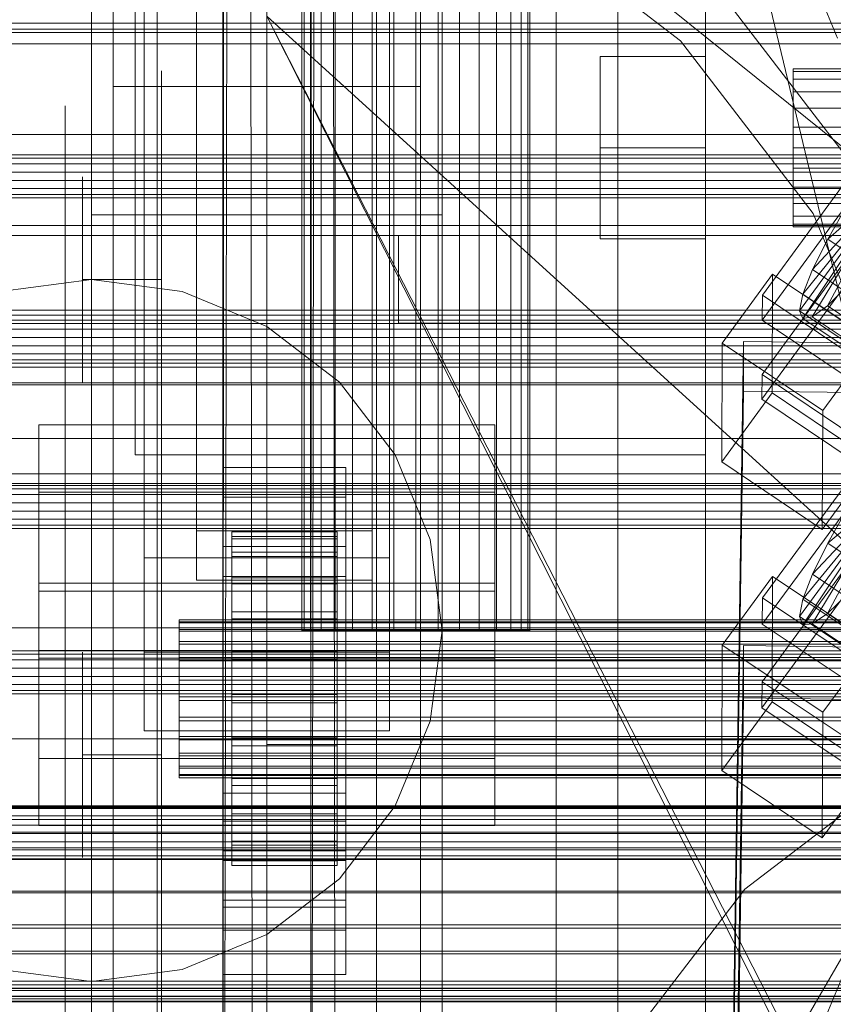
# Model space of a CAD drawing. Header units: millimetres. Extents: x -2233 to 65662, y -50530 to 6847.
# Tile 120 of 256: x -458 to -365, y -34173 to -34060. Entities that reach past the tile are written whole.
import ezdxf

# ---------------------------------------------------------------- set-up
doc = ezdxf.new("R2010")
doc.units = ezdxf.units.MM
for name, color, linetype, lineweight in [('COTAS_O', 1, 'Continuous', 0), ('frontal_briquetadora', 7, 'Continuous', 0), ('frontal_C01', 7, 'Continuous', 0), ('frontal_C02', 7, 'Continuous', 0), ('frontal_C03', 7, 'Continuous', 0), ('frontal_dosificador', 7, 'Continuous', 0), ('frontal_mezcladora', 7, 'Continuous', 0), ('frontal_secador', 7, 'Continuous', 0)]:
    doc.layers.add(name, color=color, linetype=linetype, lineweight=lineweight)
doc.dimstyles.new('R19_100', dxfattribs={"dimtxt": 250, "dimasz": 150, "dimexe": 150, "dimexo": 80, "dimgap": 100, "dimtad": 1, "dimtih": 1, "dimtoh": 1, "dimdsep": 46, "dimcen": 0.09, "dimadec": 0, "dimazin": 0, "dimtfac": 1, "dimtdec": 4, "dimtofl": 0, "dimtmove": 0, "dimatfit": 3, "dimfxl": 1, "dimtolj": 1, "dimtzin": 0, "dimarcsym": 0})

# ---------------------------------------------------------------- blocks, each defined once
blk = doc.blocks.new('DIM_R32_39')
at = {"layer": 'COTAS_O'}
for p, q in [((-1725, -33700), (-1575, -33655)), ((1725, -33700), (1575, -33655)), ((-1725, -34400), (-1725, -33700)), ((-1725, -33700), (1725, -33700)), ((-1725, -33700), (-1575, -33745)), ((1725, -33700), (1575, -33745)), ((1725, -34400), (1725, -33700))]:
    blk.add_line(p, q, dxfattribs=at)
blk.add_text('3450 O', height=250, dxfattribs=at).set_placement((0, -33600))
blk = doc.blocks.new('DIM_R32_42')
at = {"layer": 'COTAS_O'}
for p, q in [((-650, -33700), (50, -33700)), ((50, -33700), (5, -33850)), ((50, -34900), (50, -33700)), ((50, -33700), (95, -33850)), ((50, -34900), (5, -34750)), ((50, -34900), (95, -34750)), ((-650, -34900), (50, -34900))]:
    blk.add_line(p, q, dxfattribs=at)
blk.add_text('1200 O', height=250, rotation=90, dxfattribs=at).set_placement((-50, -34300))
blk = doc.blocks.new('DIM_R32_43')
at = {"layer": 'COTAS_O'}
for p, q in [((-650, -34200), (-500, -34155)), ((650, -34200), (500, -34155)), ((-650, -34900), (-650, -34200)), ((-650, -34200), (650, -34200)), ((-650, -34200), (-500, -34245)), ((650, -34200), (500, -34245)), ((650, -34900), (650, -34200))]:
    blk.add_line(p, q, dxfattribs=at)
blk.add_text('1300 O', height=250, dxfattribs=at).set_placement((0, -34100))

msp = doc.modelspace()

# ---------------------------------------------------------------- linework, layer by layer
at = {"layer": 'frontal_briquetadora'}
for p, q in [((-430, -34260), (-430, -33820)), ((-430, -34680), (-430, -33820)), ((-430, -33820), (-223.45, -34680)), ((-430, -34060), (-430, -34490)), ((-430, -34060), (-210, -34260)), ((-430, -34060), (-430, -34260)), ((-430, -34060), (-430, -34305)), ((-430, -34496), (-430, -34060)), ((-430, -34060), (-210, -34490)), ((-430, -34060), (-210, -34496)), ((-442, -34068.127), (-442, -34066.237)), ((-430, -34068.127), (-430, -34066.237)), ((-442, -34071.891), (-442, -34068.127)), ((-430, -34071.891), (-430, -34068.127)), ((-453, -34072.087), (-453, -34070.232)), ((-453, -34075.779), (-453, -34072.087)), ((-442, -34077.495), (-442, -34071.891)), ((-430, -34077.495), (-430, -34071.891)), ((-453, -34081.275), (-453, -34075.779)), ((-451, -34080.618), (-451, -34078.301)), ((-442, -34084.887), (-442, -34077.495)), ((-442, -34080.618), (-442, -34078.301)), ((-430, -34084.887), (-430, -34077.495)), ((-453, -34088.525), (-453, -34081.275)), ((-451, -34084.793), (-451, -34080.618)), ((-442, -34084.793), (-442, -34080.618)), ((-451, -34090), (-451, -34084.793)), ((-442, -34090), (-442, -34084.793)), ((-442, -34094.001), (-442, -34084.887)), ((-430, -34094.001), (-430, -34084.887)), ((-453, -34097.465), (-453, -34088.525)), ((-442, -34090), (-451, -34090)), ((-451, -34090), (-451, -34095.207)), ((-442, -34090), (-442, -34095.207)), ((-442, -34104.754), (-442, -34094.001)), ((-430, -34104.754), (-430, -34094.001)), ((-451, -34095.207), (-451, -34099.382)), ((-442, -34095.207), (-442, -34099.382)), ((-453, -34108.012), (-453, -34097.465)), ((-451, -34099.382), (-451, -34101.699)), ((-442, -34099.382), (-442, -34101.699)), ((-442, -34117.048), (-442, -34104.754)), ((-430, -34117.048), (-430, -34104.754)), ((-453, -34120.071), (-453, -34108.012)), ((-442, -34115.67), (-442, -34114.5)), ((-430, -34115.67), (-430, -34114.5)), ((-453, -34118.816), (-453, -34116.314)), ((-442, -34119.164), (-442, -34115.67)), ((-442, -34118.816), (-442, -34116.314)), ((-430, -34119.164), (-430, -34115.67)), ((-442, -34130.773), (-442, -34117.048)), ((-430, -34130.773), (-430, -34117.048)), ((-453, -34123.782), (-453, -34118.816)), ((-442, -34123.782), (-442, -34118.816)), ((-442, -34124.93), (-442, -34119.164)), ((-430, -34124.93), (-430, -34119.164)), ((-453, -34133.534), (-453, -34120.071)), ((-453, -34131.132), (-453, -34123.782)), ((-442, -34131.132), (-442, -34123.782)), ((-442, -34132.884), (-442, -34124.93)), ((-430, -34132.884), (-430, -34124.93)), ((-442, -34145.805), (-442, -34130.773)), ((-430, -34145.805), (-430, -34130.773)), ((-453, -34140.752), (-453, -34131.132)), ((-442, -34140.752), (-442, -34131.132)), ((-451, -34134.803), (-451, -34132.486)), ((-442, -34134.803), (-442, -34132.486)), ((-442, -34142.911), (-442, -34132.884)), ((-430, -34142.911), (-430, -34132.884)), ((-453, -34148.277), (-453, -34133.534)), ((-430, -34135.964), (-430, -34134.226)), ((-451, -34138.979), (-451, -34134.803)), ((-442, -34138.979), (-442, -34134.803)), ((-430, -34139.095), (-430, -34135.964)), ((-451, -34144.185), (-451, -34138.979)), ((-442, -34144.185), (-442, -34138.979)), ((-430, -34143), (-430, -34139.095)), ((-453, -34152.488), (-453, -34140.752)), ((-442, -34152.488), (-442, -34140.752)), ((-442, -34154.864), (-442, -34142.911)), ((-430, -34154.864), (-430, -34142.911)), ((-430, -34143), (-188, -34143)), ((-430, -34143), (-430, -34146.905)), ((-442, -34144.185), (-451, -34144.185)), ((-451, -34144.185), (-451, -34149.392)), ((-442, -34144.185), (-442, -34149.392)), ((-442, -34162.006), (-442, -34145.805)), ((-430, -34162.006), (-430, -34145.805)), ((-430, -34146.905), (-430, -34150.036)), ((-453, -34164.169), (-453, -34148.277)), ((-451, -34149.392), (-451, -34153.567)), ((-442, -34149.392), (-442, -34153.567)), ((-430, -34150.036), (-430, -34151.774)), ((-453, -34166.157), (-453, -34152.488)), ((-442, -34166.157), (-442, -34152.488)), ((-451, -34153.567), (-451, -34155.884)), ((-442, -34153.567), (-442, -34155.884)), ((-442, -34168.569), (-442, -34154.864)), ((-430, -34168.569), (-430, -34154.864)), ((-442, -34179.231), (-442, -34162.006)), ((-430, -34179.231), (-430, -34162.006)), ((-453, -34181.064), (-453, -34164.169)), ((-453, -34181.542), (-453, -34166.157)), ((-442, -34181.542), (-442, -34166.157)), ((-442, -34183.826), (-442, -34168.569)), ((-430, -34183.826), (-430, -34168.569))]:
    msp.add_line(p, q, dxfattribs=at)
at = {"layer": 'frontal_C01'}
for p, q in [((-450, -34241.377), (-450, -33902.673)), ((-410, -33902.673), (-410, -34241.377)), ((-450, -34289.344), (-450, -33950.64)), ((-410, -34289.344), (-410, -33950.64)), ((-450, -34306.67), (-450, -33967.966)), ((-410, -33967.966), (-410, -34306.67)), ((-442.5, -34591.073), (-442.5, -33974.16)), ((-417.5, -33974.16), (-417.5, -34591.073)), ((-438, -34118.644), (-438, -33977.099)), ((-418, -33977.099), (-418, -34118.644)), ((-447.5, -34261.127), (-447.5, -33982.919)), ((-438, -33982.744), (-438, -34124.289)), ((-418, -34124.289), (-418, -33982.744)), ((-412.5, -33982.919), (-412.5, -34261.127)), ((-447.5, -34269.595), (-447.5, -33991.386)), ((-412.5, -34269.595), (-412.5, -33991.386)), ((-442.5, -34617.058), (-442.5, -34000.145)), ((-417.5, -34617.058), (-417.5, -34000.145)), ((-450, -34345.044), (-450, -34006.339)), ((-410, -34345.044), (-410, -34006.339)), ((-444, -34113.271), (-444, -34023.858)), ((-416, -34023.858), (-416, -34113.271)), ((-444, -34032.326), (-444, -34121.739)), ((-416, -34121.739), (-416, -34032.326)), ((-373.501, -34091.812), (-345.969, -34054.1)), ((-345.981, -34056.923), (-373.513, -34094.634)), ((-373.539, -34100.844), (-346.008, -34063.133)), ((-346.02, -34065.955), (-373.551, -34103.666)), ((-363.797, -34081.468), (-366.057, -34085.411)), ((-362.01, -34081.852), (-366.057, -34085.411)), ((-362.833, -34083.502), (-367.794, -34088.894)), ((-363.351, -34084.821), (-368.888, -34091.679)), ((-363.53, -34085.719), (-369.265, -34093.576)), ((-363.357, -34086.136), (-368.9, -34094.455)), ((-362.843, -34086.042), (-367.817, -34094.257)), ((-366.057, -34085.411), (-367.794, -34088.894)), ((-362.025, -34085.444), (-366.09, -34092.996)), ((-366.057, -34085.411), (-356.228, -34092.018)), ((-378.086, -34097.25), (-372.35, -34089.394)), ((-372.408, -34102.942), (-372.35, -34089.394)), ((-372.35, -34089.394), (-360.882, -34097.101)), ((-367.794, -34088.894), (-368.888, -34091.679)), ((-367.794, -34088.894), (-357.964, -34095.501)), ((-368.888, -34091.679), (-369.265, -34093.576)), ((-368.888, -34091.679), (-359.058, -34098.285)), ((-366.09, -34092.996), (-363.836, -34090.756)), ((-373.501, -34091.812), (-373.513, -34094.634)), ((-362.033, -34099.519), (-373.501, -34091.812)), ((-369.265, -34093.576), (-368.9, -34094.455)), ((-369.265, -34093.576), (-359.436, -34100.182)), ((-367.817, -34094.257), (-366.09, -34092.996)), ((-366.09, -34092.996), (-356.26, -34099.602)), ((-373.513, -34094.634), (-362.045, -34102.342)), ((-368.9, -34094.455), (-367.817, -34094.257)), ((-368.9, -34094.455), (-359.07, -34101.061)), ((-367.817, -34094.257), (-357.987, -34100.864)), ((-378.512, -34291.452), (-375.644, -34097.077)), ((-378.086, -34097.25), (-378.143, -34110.798)), ((-366.618, -34104.958), (-378.086, -34097.25)), ((-375.644, -34102.722), (-375.644, -34097.077)), ((-375.644, -34097.077), (-357.646, -34097.321)), ((-360.882, -34097.101), (-366.618, -34104.958)), ((-373.539, -34100.844), (-373.551, -34103.666)), ((-362.071, -34108.551), (-373.539, -34100.844)), ((-378.512, -34297.097), (-375.644, -34102.722)), ((-372.408, -34102.942), (-378.143, -34110.798)), ((-357.646, -34102.966), (-375.644, -34102.722)), ((-360.939, -34110.649), (-372.408, -34102.942)), ((-373.551, -34103.666), (-362.083, -34111.374)), ((-366.675, -34118.506), (-366.618, -34104.958)), ((-456, -34124.618), (-456, -34106.554)), ((-456, -34106.554), (-404, -34106.554)), ((-456, -34114.229), (-456, -34106.554)), ((-404, -34106.554), (-404, -34124.618)), ((-404, -34106.554), (-404, -34114.229)), ((-378.143, -34110.798), (-366.675, -34118.506)), ((-366.675, -34118.506), (-360.939, -34110.649)), ((-435, -34114.807), (-435, -34111.42)), ((-435, -34111.42), (-421, -34111.42)), ((-435, -34151.712), (-435, -34111.42)), ((-421, -34111.42), (-421, -34114.807)), ((-421, -34111.42), (-421, -34151.712)), ((-416, -34113.271), (-444, -34113.271)), ((-444, -34113.271), (-444, -34121.739)), ((-416, -34121.739), (-416, -34113.271)), ((-404, -34114.229), (-456, -34114.229)), ((-456, -34114.229), (-456, -34132.293)), ((-421, -34114.807), (-435, -34114.807)), ((-435, -34114.807), (-435, -34155.099)), ((-421, -34155.099), (-421, -34114.807)), ((-404, -34132.293), (-404, -34114.229)), ((-418, -34118.644), (-438, -34118.644)), ((-438, -34118.644), (-438, -34124.289)), ((-418, -34124.289), (-418, -34118.644)), ((-434, -34128.778), (-434, -34118.781)), ((-434, -34118.781), (-434, -34119.309)), ((-434, -34118.781), (-422, -34118.781)), ((-434, -34119.548), (-434, -34118.781)), ((-434, -34129.028), (-434, -34119.309)), ((-434, -34119.309), (-434, -34121.095)), ((-434, -34119.309), (-422, -34119.309)), ((-434, -34129.142), (-434, -34119.548)), ((-434, -34119.548), (-422, -34119.548)), ((-434, -34121.557), (-434, -34119.548)), ((-422, -34119.309), (-422, -34118.781)), ((-422, -34118.781), (-422, -34128.778)), ((-422, -34118.781), (-422, -34119.548)), ((-422, -34121.095), (-422, -34119.309)), ((-422, -34119.309), (-422, -34129.028)), ((-422, -34119.548), (-422, -34129.142)), ((-422, -34119.548), (-422, -34121.557)), ((-435, -34123.839), (-435, -34120.452)), ((-435, -34120.452), (-421, -34120.452)), ((-435, -34160.744), (-435, -34120.452)), ((-421, -34120.452), (-421, -34123.839)), ((-421, -34120.452), (-421, -34160.744)), ((-444, -34121.739), (-416, -34121.739)), ((-434, -34129.874), (-434, -34121.095)), ((-434, -34121.095), (-434, -34124.017)), ((-434, -34121.095), (-422, -34121.095)), ((-434, -34130.093), (-434, -34121.557)), ((-434, -34121.557), (-422, -34121.557)), ((-434, -34124.672), (-434, -34121.557)), ((-422, -34124.017), (-422, -34121.095)), ((-422, -34121.095), (-422, -34129.874)), ((-422, -34121.557), (-422, -34130.093)), ((-422, -34121.557), (-422, -34124.672)), ((-438, -34124.289), (-418, -34124.289)), ((-421, -34123.839), (-435, -34123.839)), ((-435, -34123.839), (-435, -34164.131)), ((-434, -34131.259), (-434, -34124.017)), ((-434, -34124.017), (-434, -34127.878)), ((-434, -34124.017), (-422, -34124.017)), ((-422, -34127.878), (-422, -34124.017)), ((-422, -34124.017), (-422, -34131.259)), ((-421, -34164.131), (-421, -34123.839)), ((-404, -34124.618), (-456, -34124.618)), ((-456, -34124.618), (-456, -34132.293)), ((-434, -34131.568), (-434, -34124.672)), ((-434, -34124.672), (-422, -34124.672)), ((-434, -34128.679), (-434, -34124.672)), ((-422, -34124.672), (-422, -34131.568)), ((-422, -34124.672), (-422, -34128.679)), ((-404, -34132.293), (-404, -34124.618)), ((-440, -34129.142), (-440, -34128.778)), ((-440, -34128.778), (-440, -34129.028)), ((-440, -34128.778), (440, -34128.778)), ((-434, -34133.087), (-434, -34127.878)), ((-434, -34127.878), (-434, -34132.413)), ((-434, -34127.878), (-422, -34127.878)), ((-434, -34133.467), (-434, -34128.679)), ((-434, -34128.679), (-422, -34128.679)), ((-434, -34133.306), (-434, -34128.679)), ((-434, -34129.028), (-434, -34128.778)), ((-422, -34128.778), (-434, -34128.778)), ((-434, -34128.778), (-434, -34129.142)), ((-422, -34132.413), (-422, -34127.878)), ((-422, -34127.878), (-422, -34133.087)), ((-422, -34128.679), (-422, -34133.467)), ((-422, -34128.679), (-422, -34133.306)), ((-422, -34128.778), (-422, -34129.028)), ((-422, -34129.142), (-422, -34128.778)), ((-440, -34129.028), (-440, -34129.874)), ((-440, -34129.028), (440, -34129.028)), ((-440, -34130.093), (-440, -34129.142)), ((-440, -34129.142), (440, -34129.142)), ((-440, -34129.874), (-440, -34131.259)), ((-440, -34129.874), (440, -34129.874)), ((-434, -34129.874), (-434, -34129.028)), ((-422, -34129.028), (-434, -34129.028)), ((-422, -34129.142), (-434, -34129.142)), ((-434, -34129.142), (-434, -34130.093)), ((-434, -34131.259), (-434, -34129.874)), ((-422, -34129.874), (-434, -34129.874)), ((-422, -34129.028), (-422, -34129.874)), ((-422, -34130.093), (-422, -34129.142)), ((-422, -34129.874), (-422, -34131.259)), ((-440, -34131.568), (-440, -34130.093)), ((-440, -34130.093), (440, -34130.093)), ((-422, -34130.093), (-434, -34130.093)), ((-434, -34130.093), (-434, -34131.568)), ((-422, -34131.568), (-422, -34130.093)), ((-440, -34131.259), (-440, -34133.087)), ((-440, -34131.259), (440, -34131.259)), ((-440, -34133.467), (-440, -34131.568)), ((-440, -34131.568), (440, -34131.568)), ((-434, -34133.087), (-434, -34131.259)), ((-422, -34131.259), (-434, -34131.259)), ((-422, -34131.568), (-434, -34131.568)), ((-434, -34131.568), (-434, -34133.467)), ((-422, -34131.259), (-422, -34133.087)), ((-422, -34133.467), (-422, -34131.568)), ((-456, -34132.293), (-404, -34132.293)), ((-440, -34133.087), (-440, -34135.235)), ((-440, -34133.087), (440, -34133.087)), ((-434, -34132.413), (-434, -34135.235)), ((-422, -34132.413), (-434, -34132.413)), ((-434, -34132.413), (-434, -34137.313)), ((-434, -34135.235), (-434, -34133.087)), ((-422, -34133.087), (-434, -34133.087)), ((-422, -34135.235), (-422, -34132.413)), ((-422, -34137.313), (-422, -34132.413)), ((-422, -34133.087), (-422, -34135.235)), ((-440, -34135.658), (-440, -34133.467)), ((-440, -34133.467), (440, -34133.467)), ((-434, -34135.658), (-434, -34133.306)), ((-434, -34133.306), (-422, -34133.306)), ((-434, -34138.238), (-434, -34133.306)), ((-422, -34133.467), (-434, -34133.467)), ((-434, -34133.467), (-434, -34135.658)), ((-422, -34133.306), (-422, -34135.658)), ((-422, -34133.306), (-422, -34138.238)), ((-422, -34135.658), (-422, -34133.467)), ((-440, -34135.235), (-440, -34137.556)), ((440, -34135.235), (-440, -34135.235)), ((-434, -34135.235), (-422, -34135.235)), ((-434, -34137.556), (-434, -34135.235)), ((-422, -34135.235), (-422, -34137.556)), ((-440, -34137.995), (-440, -34135.658)), ((-440, -34135.658), (440, -34135.658)), ((-422, -34135.658), (-434, -34135.658)), ((-434, -34135.658), (-434, -34137.995)), ((-422, -34137.995), (-422, -34135.658)), ((-440, -34137.556), (-440, -34139.893)), ((-440, -34137.556), (440, -34137.556)), ((-434, -34137.556), (-434, -34137.313)), ((-434, -34137.313), (-434, -34142.245)), ((-434, -34137.313), (-422, -34137.313)), ((-434, -34139.893), (-434, -34137.556)), ((-422, -34137.556), (-434, -34137.556)), ((-422, -34142.245), (-422, -34137.313)), ((-422, -34137.313), (-422, -34137.556)), ((-422, -34137.556), (-422, -34139.893)), ((-440, -34140.316), (-440, -34137.995)), ((-440, -34137.995), (440, -34137.995)), ((-434, -34137.995), (-434, -34138.238)), ((-422, -34137.995), (-434, -34137.995)), ((-434, -34137.995), (-434, -34140.316)), ((-434, -34138.238), (-422, -34138.238)), ((-434, -34143.138), (-434, -34138.238)), ((-422, -34138.238), (-422, -34137.995)), ((-422, -34140.316), (-422, -34137.995)), ((-422, -34138.238), (-422, -34143.138)), ((-440, -34139.893), (-440, -34142.085)), ((-440, -34139.893), (440, -34139.893)), ((-434, -34142.085), (-434, -34139.893)), ((-434, -34139.893), (-434, -34142.245)), ((-422, -34139.893), (-434, -34139.893)), ((-422, -34142.245), (-422, -34139.893)), ((-422, -34139.893), (-422, -34142.085)), ((-440, -34142.464), (-440, -34140.316)), ((-440, -34140.316), (440, -34140.316)), ((-434, -34140.316), (-434, -34143.138)), ((-422, -34140.316), (-434, -34140.316)), ((-434, -34140.316), (-434, -34142.464)), ((-422, -34143.138), (-422, -34140.316)), ((-422, -34142.464), (-422, -34140.316)), ((-440, -34142.085), (-440, -34143.983)), ((-440, -34142.085), (440, -34142.085)), ((-434, -34143.983), (-434, -34142.085)), ((-434, -34142.085), (-434, -34146.872)), ((-422, -34142.085), (-434, -34142.085)), ((-434, -34142.245), (-434, -34146.872)), ((-434, -34142.245), (-422, -34142.245)), ((-422, -34146.872), (-422, -34142.085)), ((-422, -34142.085), (-422, -34143.983)), ((-422, -34146.872), (-422, -34142.245)), ((-440, -34144.293), (-440, -34142.464)), ((-440, -34142.464), (440, -34142.464)), ((-434, -34142.464), (-434, -34147.673)), ((-422, -34142.464), (-434, -34142.464)), ((-434, -34142.464), (-434, -34144.293)), ((-434, -34143.138), (-422, -34143.138)), ((-434, -34147.673), (-434, -34143.138)), ((-422, -34147.673), (-422, -34142.464)), ((-422, -34144.293), (-422, -34142.464)), ((-422, -34143.138), (-422, -34147.673)), ((-440, -34143.983), (-440, -34145.458)), ((-440, -34143.983), (440, -34143.983)), ((-440, -34145.677), (-440, -34144.293)), ((-440, -34144.293), (440, -34144.293)), ((-434, -34145.458), (-434, -34143.983)), ((-434, -34143.983), (-434, -34150.88)), ((-422, -34143.983), (-434, -34143.983)), ((-434, -34144.293), (-434, -34151.534)), ((-422, -34144.293), (-434, -34144.293)), ((-434, -34144.293), (-434, -34145.677)), ((-422, -34150.88), (-422, -34143.983)), ((-422, -34143.983), (-422, -34145.458)), ((-422, -34151.534), (-422, -34144.293)), ((-422, -34145.677), (-422, -34144.293)), ((-440, -34145.458), (-440, -34146.41)), ((-440, -34145.458), (440, -34145.458)), ((-434, -34146.41), (-434, -34145.458)), ((-434, -34145.458), (-434, -34153.994)), ((-422, -34145.458), (-434, -34145.458)), ((-422, -34153.994), (-422, -34145.458)), ((-422, -34145.458), (-422, -34146.41)), ((-440, -34146.523), (-440, -34145.677)), ((-440, -34145.677), (440, -34145.677)), ((-440, -34146.41), (-440, -34146.773)), ((-440, -34146.41), (440, -34146.41)), ((-440, -34146.773), (-440, -34146.523)), ((-440, -34146.523), (440, -34146.523)), ((-434, -34145.677), (-434, -34154.456)), ((-422, -34145.677), (-434, -34145.677)), ((-434, -34145.677), (-434, -34146.523)), ((-434, -34146.773), (-434, -34146.41)), ((-434, -34146.41), (-434, -34156.003)), ((-422, -34146.41), (-434, -34146.41)), ((-434, -34146.523), (-434, -34156.242)), ((-422, -34146.523), (-434, -34146.523)), ((-434, -34146.523), (-434, -34146.773)), ((-422, -34154.456), (-422, -34145.677)), ((-422, -34146.523), (-422, -34145.677)), ((-422, -34156.003), (-422, -34146.41)), ((-422, -34146.41), (-422, -34146.773)), ((-422, -34156.242), (-422, -34146.523)), ((-422, -34146.773), (-422, -34146.523)), ((-440, -34146.773), (440, -34146.773)), ((-434, -34146.773), (-434, -34156.77)), ((-422, -34146.773), (-434, -34146.773)), ((-434, -34146.872), (-434, -34150.88)), ((-434, -34146.872), (-422, -34146.872)), ((-434, -34147.673), (-422, -34147.673)), ((-434, -34151.534), (-434, -34147.673)), ((-422, -34156.77), (-422, -34146.773)), ((-422, -34150.88), (-422, -34146.872)), ((-422, -34147.673), (-422, -34151.534)), ((-435, -34161.536), (-435, -34148.552)), ((-435, -34148.552), (-421, -34148.552)), ((-435, -34156.227), (-435, -34148.552)), ((-421, -34148.552), (-421, -34161.536)), ((-421, -34148.552), (-421, -34156.227)), ((-434, -34150.88), (-434, -34153.994)), ((-434, -34150.88), (-422, -34150.88)), ((-422, -34153.994), (-422, -34150.88)), ((-421, -34151.712), (-435, -34151.712)), ((-435, -34151.712), (-435, -34155.099)), ((-434, -34151.534), (-422, -34151.534)), ((-434, -34154.456), (-434, -34151.534)), ((-422, -34151.534), (-422, -34154.456)), ((-421, -34155.099), (-421, -34151.712)), ((-434, -34153.994), (-434, -34156.003)), ((-434, -34153.994), (-422, -34153.994)), ((-434, -34154.456), (-422, -34154.456)), ((-434, -34156.242), (-434, -34154.456)), ((-422, -34156.003), (-422, -34153.994)), ((-422, -34154.456), (-422, -34156.242)), ((-435, -34155.099), (-421, -34155.099)), ((-421, -34156.227), (-435, -34156.227)), ((-435, -34156.227), (-435, -34169.21)), ((-434, -34156.003), (-434, -34156.77)), ((-434, -34156.003), (-422, -34156.003)), ((-434, -34156.242), (-422, -34156.242)), ((-434, -34156.77), (-434, -34156.242)), ((-434, -34156.77), (-422, -34156.77)), ((-422, -34156.77), (-422, -34156.003)), ((-422, -34156.242), (-422, -34156.77)), ((-421, -34169.21), (-421, -34156.227)), ((-421, -34160.744), (-435, -34160.744)), ((-435, -34160.744), (-435, -34164.131)), ((-421, -34164.131), (-421, -34160.744)), ((-421, -34161.536), (-435, -34161.536)), ((-435, -34161.536), (-435, -34169.21)), ((-421, -34169.21), (-421, -34161.536)), ((-435, -34164.131), (-421, -34164.131)), ((-435, -34169.21), (-421, -34169.21))]:
    msp.add_line(p, q, dxfattribs=at)
at = {"layer": 'frontal_C02'}
for p, q in [((-442.5, -34231.462), (-442.5, -33692.436)), ((-417.5, -33692.436), (-417.5, -34231.462)), ((-442.5, -34258.348), (-442.5, -33719.322)), ((-417.5, -34258.348), (-417.5, -33719.322)), ((-450, -34082.632), (-450, -33724.97)), ((-410, -34082.632), (-410, -33724.97)), ((-450, -34221.042), (-450, -33863.38)), ((-410, -33863.38), (-410, -34221.042)), ((-450, -34268.769), (-450, -33911.107)), ((-410, -34268.769), (-410, -33911.107)), ((-397, -35975), (-397, -34035.57)), ((-390, -35975), (-390, -34035.57)), ((-444, -34132.492), (-444, -34041.93)), ((-416, -34041.93), (-416, -34132.492)), ((-450, -34044.45), (-450, -34082.632)), ((-450, -34402.112), (-450, -34044.45)), ((-410, -34082.632), (-410, -34044.45)), ((-410, -34044.45), (-410, -34402.112)), ((-444, -34050.871), (-444, -34141.434)), ((-416, -34141.434), (-416, -34050.871)), ((-447.5, -34068.012), (-447.5, -34059.07)), ((-447.5, -34240.435), (-447.5, -34059.07)), ((-412.5, -34059.07), (-412.5, -34068.012)), ((-412.5, -34059.07), (-412.5, -34240.435)), ((-412.5, -34068.012), (-447.5, -34068.012)), ((-447.5, -34249.376), (-447.5, -34068.012)), ((-412.5, -34249.376), (-412.5, -34068.012)), ((-450, -34082.632), (-410, -34082.632)), ((-450, -34440.294), (-450, -34082.632)), ((-410, -34440.294), (-410, -34082.632)), ((-373.501, -34126.3), (-345.969, -34088.777)), ((-345.981, -34091.758), (-373.513, -34129.28)), ((-373.539, -34135.837), (-346.008, -34098.315)), ((-346.02, -34101.295), (-373.551, -34138.818)), ((-363.797, -34116.085), (-366.057, -34120.062)), ((-362.01, -34116.641), (-366.057, -34120.062)), ((-362.833, -34118.315), (-367.794, -34123.595)), ((-363.351, -34119.665), (-368.888, -34126.444)), ((-363.53, -34120.599), (-369.265, -34128.416)), ((-366.057, -34120.062), (-367.794, -34123.595)), ((-362.025, -34120.435), (-366.09, -34128.07)), ((-366.057, -34120.062), (-356.228, -34126.635)), ((-363.357, -34121.053), (-368.9, -34129.376)), ((-362.843, -34120.998), (-367.817, -34129.258)), ((-378.086, -34131.659), (-372.35, -34123.842)), ((-372.408, -34138.148), (-372.35, -34123.842)), ((-372.35, -34123.842), (-360.882, -34131.511)), ((-367.794, -34123.595), (-368.888, -34126.444)), ((-367.794, -34123.595), (-357.964, -34130.168)), ((-456, -34144.591), (-456, -34125.516)), ((-456, -34125.516), (-404, -34125.516)), ((-456, -34133.152), (-456, -34125.516)), ((-404, -34125.516), (-404, -34144.591)), ((-404, -34125.516), (-404, -34133.152)), ((-373.501, -34126.3), (-373.513, -34129.28)), ((-362.033, -34133.969), (-373.501, -34126.3)), ((-368.888, -34126.444), (-369.265, -34128.416)), ((-368.888, -34126.444), (-359.058, -34133.018)), ((-366.09, -34128.07), (-363.836, -34125.894)), ((-369.265, -34128.416), (-368.9, -34129.376)), ((-369.265, -34128.416), (-359.436, -34134.99)), ((-367.817, -34129.258), (-366.09, -34128.07)), ((-366.09, -34128.07), (-356.26, -34134.644)), ((-373.513, -34129.28), (-362.045, -34136.949)), ((-368.9, -34129.376), (-367.817, -34129.258)), ((-368.9, -34129.376), (-359.07, -34135.949)), ((-367.817, -34129.258), (-357.987, -34135.831)), ((-378.512, -34325.132), (-375.644, -34131.727)), ((-378.086, -34131.659), (-378.143, -34145.966)), ((-366.618, -34139.328), (-378.086, -34131.659)), ((-375.644, -34137.689), (-375.644, -34131.727)), ((-375.644, -34131.727), (-357.646, -34131.971)), ((-360.882, -34131.511), (-366.618, -34139.328)), ((-404, -34133.152), (-456, -34133.152)), ((-456, -34133.152), (-456, -34152.228)), ((-416, -34132.492), (-444, -34132.492)), ((-444, -34132.492), (-444, -34141.434)), ((-416, -34141.434), (-416, -34132.492)), ((-404, -34152.228), (-404, -34133.152)), ((-373.539, -34135.837), (-373.551, -34138.818)), ((-362.071, -34143.506), (-373.539, -34135.837)), ((-378.512, -34331.094), (-375.644, -34137.689)), ((-357.646, -34137.932), (-375.644, -34137.689)), ((-372.408, -34138.148), (-378.143, -34145.966)), ((-373.551, -34138.818), (-362.083, -34146.487)), ((-360.939, -34145.818), (-372.408, -34138.148)), ((-366.675, -34153.635), (-366.618, -34139.328)), ((-444, -34141.434), (-416, -34141.434)), ((-404, -34144.591), (-456, -34144.591)), ((-456, -34144.591), (-456, -34152.228)), ((-404, -34152.228), (-404, -34144.591)), ((-378.143, -34145.966), (-366.675, -34153.635)), ((-366.675, -34153.635), (-360.939, -34145.818)), ((-456, -34152.228), (-404, -34152.228))]:
    msp.add_line(p, q, dxfattribs=at)
at = {"layer": 'frontal_C03'}
for p, q in [((1405.601, -35497.963), (-1424.399, -33222.651)), ((1250, -34060.827), (-1250, -34060.827)), ((1250, -34061.493), (-1250, -34061.493)), ((1250, -34061.88), (-1250, -34061.88)), ((1250, -34075.803), (-1250, -34075.803)), ((1250, -34076.189), (-1250, -34076.189)), ((1250, -34076.855), (-1250, -34076.855)), ((-1250, -34077.787), (1250, -34077.787)), ((1250, -34078.729), (-1250, -34078.729)), ((1250, -34079.661), (-1250, -34079.661)), ((1250, -34080.327), (-1250, -34080.327)), ((1250, -34080.713), (-1250, -34080.713)), ((1250, -34094.637), (-1250, -34094.637)), ((1250, -34095.023), (-1250, -34095.023)), ((1250, -34095.689), (-1250, -34095.689)), ((-1250, -34096.621), (1250, -34096.621)), ((1250, -34097.563), (-1250, -34097.563)), ((1250, -34098.495), (-1250, -34098.495)), ((1250, -34099.161), (-1250, -34099.161)), ((1250, -34099.547), (-1250, -34099.547)), ((1250, -34113.471), (-1250, -34113.471)), ((1250, -34113.857), (-1250, -34113.857)), ((1250, -34114.523), (-1250, -34114.523)), ((-1250, -34115.455), (1250, -34115.455)), ((1250, -34116.397), (-1250, -34116.397)), ((1250, -34117.329), (-1250, -34117.329)), ((1250, -34117.995), (-1250, -34117.995)), ((1250, -34118.381), (-1250, -34118.381)), ((1250, -34132.305), (-1250, -34132.305)), ((1250, -34132.691), (-1250, -34132.691)), ((1250, -34133.357), (-1250, -34133.357)), ((-1250, -34134.289), (1250, -34134.289)), ((1250, -34135.231), (-1250, -34135.231)), ((1250, -34136.163), (-1250, -34136.163)), ((1250, -34136.829), (-1250, -34136.829)), ((1250, -34137.215), (-1250, -34137.215)), ((1250, -34150.069), (-1250, -34150.069)), ((1250, -34150.155), (-1250, -34150.155)), ((1250, -34151.138), (-1250, -34151.138)), ((1250, -34151.525), (-1250, -34151.525)), ((1250, -34152.191), (-1250, -34152.191)), ((-1250, -34153.123), (1250, -34153.123)), ((1250, -34154.065), (-1250, -34154.065)), ((1250, -34154.768), (-1250, -34154.768)), ((1250, -34154.997), (-1250, -34154.997)), ((1250, -34155.013), (-1250, -34155.013)), ((1250, -34155.663), (-1250, -34155.663)), ((1250, -34156.026), (-1250, -34156.026)), ((1250, -34156.049), (-1250, -34156.049)), ((1250, -34156.093), (-1250, -34156.093)), ((1250, -34159.696), (-1250, -34159.696)), ((1250, -34159.887), (-1250, -34159.887)), ((1250, -34163.536), (-1250, -34163.536)), ((1250, -34163.902), (-1250, -34163.902)), ((1250, -34166.546), (-1250, -34166.546)), ((1250, -34166.832), (-1250, -34166.832)), ((1250, -34169.972), (-1250, -34169.972)), ((1496, -34170.757), (-1496, -34170.757)), ((1496, -34170.784), (-1496, -34170.784)), ((1250, -34170.359), (-1250, -34170.359)), ((1250, -34171.024), (-1250, -34171.024)), ((1496, -34171.676), (-1496, -34171.676)), ((1496, -34171.703), (-1496, -34171.703)), ((1496, -34172.225), (-1496, -34172.225)), ((1496, -34172.302), (-1496, -34172.302)), ((-1250, -34171.957), (1250, -34171.957))]:
    msp.add_line(p, q, dxfattribs=at)
at = {"layer": 'frontal_dosificador'}
for p, q in [((-372.444, -34044.411), (-364.952, -34062.5)), ((-382.825, -34062.825), (-402.5, -34047.728)), ((-380, -34190), (-380, -34050)), ((-361.665, -34079), (-377.875, -34057.875)), ((-367.728, -34082.5), (-382.825, -34062.825)), ((-392, -34075), (-392, -34064.608)), ((-380, -34064.608), (-392, -34064.608)), ((-380, -34075), (-380, -34064.608)), ((-370, -34066.307), (-370, -34066)), ((-170, -34066), (-370, -34066)), ((-370, -34067.206), (-370, -34066.307)), ((-170, -34066.307), (-370, -34066.307)), ((-370, -34068.636), (-370, -34067.206)), ((-170, -34067.206), (-370, -34067.206)), ((-370, -34070.5), (-370, -34068.636)), ((-170, -34068.636), (-370, -34068.636)), ((-370, -34072.671), (-370, -34070.5)), ((-170, -34070.5), (-370, -34070.5)), ((-370, -34075), (-370, -34072.671)), ((-170, -34072.671), (-370, -34072.671)), ((-392, -34075), (-392, -34085.392)), ((-392, -34075), (-380, -34075)), ((-380, -34085.392), (-380, -34075)), ((-370, -34075), (-370, -34077.329)), ((-370, -34075), (-170, -34075)), ((-370, -34077.329), (-370, -34079.5)), ((-170, -34077.329), (-370, -34077.329)), ((-370, -34079.5), (-370, -34081.364)), ((-170, -34079.5), (-370, -34079.5)), ((-370, -34081.364), (-370, -34082.794)), ((-170, -34081.364), (-370, -34081.364)), ((-370, -34082.794), (-370, -34083.693)), ((-170, -34082.794), (-370, -34082.794)), ((-358.237, -34105.412), (-367.728, -34082.5)), ((-370, -34083.693), (-370, -34084)), ((-170, -34083.693), (-370, -34083.693)), ((-210, -34085), (-1790, -34085)), ((-185, -34085), (-415, -34085)), ((-415, -34095), (-415, -34085)), ((-170, -34084), (-370, -34084)), ((-380, -34085.392), (-392, -34085.392)), ((-450, -34090), (-460.353, -34091.363)), ((-439.647, -34091.363), (-450, -34090)), ((-430, -34095.359), (-439.647, -34091.363)), ((-185, -34095), (-415, -34095)), ((-421.716, -34101.716), (-430, -34095.359)), ((-300, -34100), (-1700, -34100)), ((-415.359, -34110), (-421.716, -34101.716)), ((-300, -34102), (-1700, -34102)), ((-411.363, -34119.647), (-415.359, -34110)), ((-410, -34130), (-411.363, -34119.647)), ((-411.363, -34140.353), (-410, -34130)), ((-415.359, -34150), (-411.363, -34140.353)), ((-210, -34150), (-1790, -34150)), ((-421.716, -34158.284), (-415.359, -34150)), ((-367.728, -34177.5), (-358.237, -34154.588)), ((-430, -34164.641), (-421.716, -34158.284)), ((-439.647, -34168.637), (-430, -34164.641)), ((-460.353, -34168.637), (-450, -34170)), ((-450, -34170), (-439.647, -34168.637))]:
    msp.add_line(p, q, dxfattribs=at)
at = {"layer": 'frontal_mezcladora'}
for p, q in [((-375.51, -34159.49), (-349, -34139.149)), ((-395.851, -34186), (-375.51, -34159.49)), ((-368.953, -34175.047), (-364.453, -34167.252))]:
    msp.add_line(p, q, dxfattribs=at)
at = {"layer": 'frontal_secador'}
for p, q in [((-433.02, -33225.78), (-435, -34283)), ((-433.02, -33225.78), (-431.48, -34297.08)), ((-434.78, -33232.82), (-435, -34283)), ((-423.38, -33233.82), (-425, -34277)), ((-423.38, -33233.82), (-422.12, -34288.52)), ((-435, -34283), (-435, -33237)), ((-424.82, -33239.58), (-425, -34277)), ((-425, -34277), (-425, -33243)), ((-426, -34130), (-426, -34015)), ((-425.75, -34130), (-425.75, -34015)), ((-425.01, -34130), (-425.01, -34015)), ((-423.809, -34130), (-423.809, -34015)), ((-422.192, -34130), (-422.192, -34015)), ((-420.222, -34130), (-420.222, -34015)), ((-417.975, -34130), (-417.975, -34015)), ((-415.536, -34130), (-415.536, -34015)), ((-413, -34015), (-413, -34130)), ((-410.464, -34130), (-410.464, -34015)), ((-408.025, -34130), (-408.025, -34015)), ((-405.778, -34130), (-405.778, -34015)), ((-403.808, -34130), (-403.808, -34015)), ((-402.191, -34130), (-402.191, -34015)), ((-400.99, -34130), (-400.99, -34015)), ((-400.25, -34130), (-400.25, -34015)), ((-400, -34130), (-400, -34015)), ((-445, -34110), (-445, -34040)), ((-380, -34110), (-380, -34040)), ((1360, -34063.147), (-1360, -34063.147)), ((-1360, -34073.5), (1360, -34073.5)), ((-1250, -34073.5), (1250, -34073.5)), ((1360, -34083.853), (-1360, -34083.853)), ((1360, -34093.5), (-1360, -34093.5)), ((1250, -34094.076), (-1250, -34094.076)), ((1360, -34101.784), (-1360, -34101.784)), ((1360, -34108.141), (-1360, -34108.141)), ((-445, -34110), (-380, -34110)), ((1360, -34112.137), (-1360, -34112.137)), ((1360, -34113.5), (-1360, -34113.5)), ((1250, -34113.25), (-1250, -34113.25)), ((1250, -34129.715), (-1250, -34129.715)), ((-425.75, -34130), (-426, -34130)), ((-425.01, -34130), (-425.75, -34130)), ((-423.809, -34130), (-425.01, -34130)), ((-422.192, -34130), (-423.809, -34130)), ((-420.222, -34130), (-422.192, -34130)), ((-417.975, -34130), (-420.222, -34130)), ((-415.536, -34130), (-417.975, -34130)), ((-415.536, -34130), (-413, -34130)), ((-413, -34130), (-410.464, -34130)), ((-410.464, -34130), (-408.025, -34130)), ((-408.025, -34130), (-405.778, -34130)), ((-405.778, -34130), (-403.808, -34130)), ((-403.808, -34130), (-402.191, -34130)), ((-402.191, -34130), (-400.99, -34130)), ((-400.99, -34130), (-400.25, -34130)), ((-400.25, -34130), (-400, -34130)), ((1250, -34142.349), (-1250, -34142.349)), ((1250, -34150.291), (-1250, -34150.291)), ((1250, -34153), (-1250, -34153))]:
    msp.add_line(p, q, dxfattribs=at)

# ---------------------------------------------------------------- dimensions: what is measured, and where the dimension line sits
at = {"layer": 'COTAS_O'}
for p1, p2, distance, picture, middle in [((-650, -34900), (-650, -33700), -700, 'DIM_R32_42', (50, -34300)), ((-1725, -34400), (1725, -34400), 700, 'DIM_R32_39', (0, -33700)), ((-650, -34900), (650, -34900), 700, 'DIM_R32_43', (0, -34200))]:
    dim = msp.add_aligned_dim(p1=p1, p2=p2, distance=distance, text='<> O', dimstyle='R19_100', dxfattribs=at)
    dim.commit()
    dim.dimension.update_dxf_attribs({"geometry": picture, "text_midpoint": middle})

doc.saveas('drawing.dxf')
